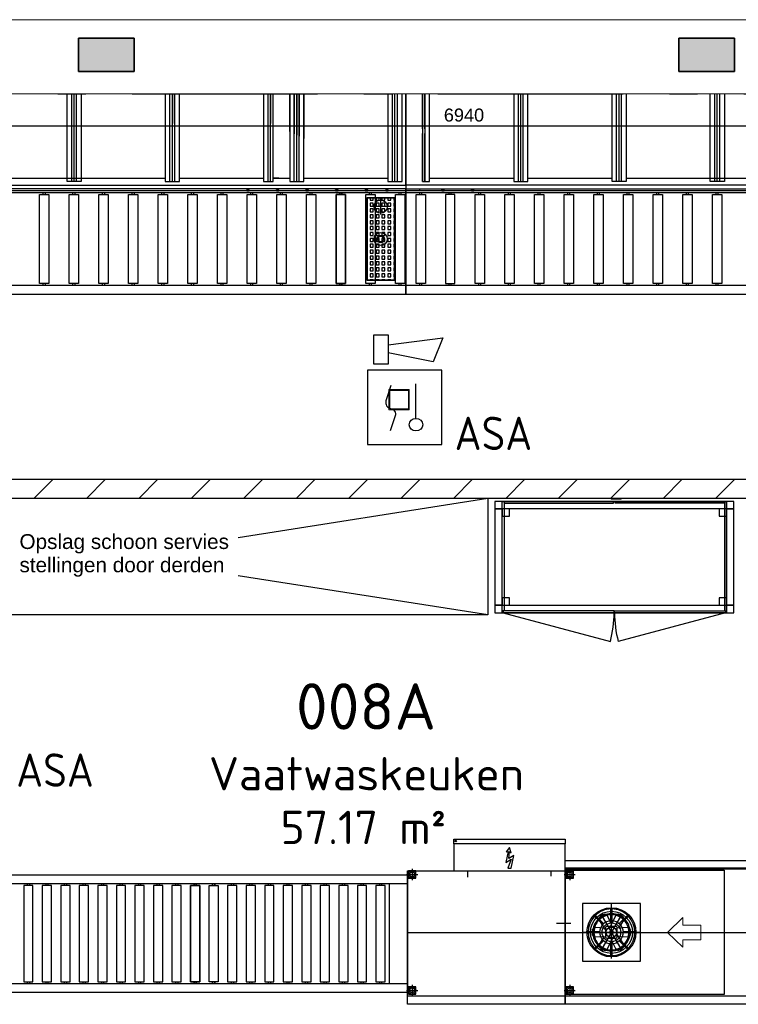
# Model space of a CAD drawing. Header units: millimetres. Extents: x -285236 to 84130, y -470 to 79511.
# Tile 101 of 192: x 23111 to 26988, y 17493 to 22803. Entities that reach past the tile are written whole.
import ezdxf
from ezdxf.enums import TextEntityAlignment as Align

# ---------------------------------------------------------------- set-up
doc = ezdxf.new("R2010")
doc.units = ezdxf.units.MM
doc.linetypes.add('NLRS_stramien', pattern=[1650, 1000, -250, 150, -250])
doc.layers.add('2D APPARATUUR', color=250, linetype='Continuous', lineweight=9)
doc.layers.add('EL6511--', color=3, linetype='Continuous')
doc.layers.add('XREF', color=254, linetype='Continuous')
doc.styles.add('Arial_2', font='arial.ttf', dxfattribs={"height": 80})
doc.styles.add('Arial_3', font='arial.ttf', dxfattribs={"height": 70})
doc.styles.add('ISOCPEUR_1', font='isocpeur.ttf', dxfattribs={"height": 250})
doc.styles.add('ISOCPEUR_3', font='isocpeur.ttf', dxfattribs={"height": 180})
doc.styles.add('STABICAD-018', font='ISOCP.SHX', dxfattribs={"height": 180})

# ---------------------------------------------------------------- blocks, each defined once
blk = doc.blocks.new('16_10_25_dwg_ZXFR_LR-1948098-Begane grond - BRANDVEILIGHEID - Bereik brandslanghaspels')
at = {"layer": '2D APPARATUUR', "flags": 128}
blk.add_lwpolyline([(-180, 39.7), (-180, -38.1), (-81.6, -38.1), (-81.6, -79.7), (0, 0), (-81.6, 79.7), (-81.6, 39.7)], close=True, dxfattribs=at)
blk = doc.blocks.new('VB655IS2')
at = {"color": 0, "linetype": 'Continuous'}
blk.add_lwpolyline([(-1.667, 2.333), (-1.667, 3.909), (-0.89, 3.909), (-0.89, 2.333)], close=True, dxfattribs=at)
blk.add_lwpolyline([(-0.89, 3.371), (2.061, 3.756), (1.543, 2.449), (-0.89, 2.948)], dxfattribs=at)
blk = doc.blocks.new('*U140')
at = {"color": 0, "linetype": 'Continuous'}
for p, q in [((-2, 2), (-2, -2)), ((2, 2), (-2, 2)), ((2, -2), (2, 2)), ((0.605, -0.604), (0.605, 1.267)), ((-2, -2), (2, -2))]:
    blk.add_line(p, q, dxfattribs=at)
blk.add_lwpolyline([(-0.748, 1.188), (-1.011, 0.35, 0.457698), (-0.759, -0.056, -0.462378), (-0.514, -0.46), (-0.78, -1.266)], format="xyb", dxfattribs=at)
blk.add_ellipse((0.605, -0.933), major_axis=(0.367, 0), ratio=0.909091, dxfattribs=at)
at = {"color": 0, "linetype": 'Continuous', "lineweight": 100}
blk.add_blockref('VB655IS2', (0, 0), dxfattribs=at)
at = {"color": 0, "linetype": 'Continuous', "style": 'STABICAD-018'}
for tag, p in [('CODING1', (0.435, 11.731)), ('CODING2', (0.709, 9.271)), ('ARTICLECODE', (2.213, 7.029)), ('FIREPROTECTION_PANEL', (2.213, 4.719)), ('FIREPROTECTION_ZONE', (1.704, 2.423)), ('FIREPROTECTION_HARDWARENUMBER', (13.458, 0.267))]:
    blk.add_attdef(tag, text='', height=1.8, dxfattribs=at).set_placement(p, align=Align.MIDDLE)
blk.add_attdef('TEXT1', (3.529, -3.381), '', height=1.8, dxfattribs=at)

msp = doc.modelspace()

# ---------------------------------------------------------------- hatches: boundary and pattern name
at = {"layer": 'XREF'}
for points in [[(23428.302, 22522.6047), (23728.302, 22522.6047), (23728.302, 22702.6047), (23428.302, 22702.6047), (23428.302, 22595.9075)], [(26667.8919, 22522.6047), (26967.8919, 22522.6047), (26967.8919, 22702.6047), (26667.8919, 22702.6047), (26667.8919, 22595.9075)], [(24336.0889, 21880.4178), (24336.0889, 21886.0337), (24349.857, 21886.0337)], [(24496.0889, 21880.4178), (24496.0889, 21886.0337), (24509.857, 21886.0337)], [(24656.0889, 21880.4178), (24656.0889, 21886.0337), (24669.857, 21886.0337)], [(24816.0889, 21880.4178), (24816.0889, 21886.0337), (24829.857, 21886.0337)], [(24976.0889, 21880.4178), (24976.0889, 21886.0337), (24989.857, 21886.0337)], [(25086.0889, 21880.4178), (25086.0889, 21886.0337), (25099.857, 21886.0337)], [(25388.437, 21880.4178), (25388.437, 21886.0337), (25402.2052, 21886.0337)], [(25548.437, 21880.4178), (25548.437, 21886.0337), (25562.2052, 21886.0337)]]:
    msp.add_hatch(color=256, dxfattribs=at).paths.add_polyline_path(points)
at = {"layer": 'XREF', "lineweight": 9}
h = msp.add_hatch(dxfattribs=at)
h.set_pattern_fill('FP_43', color=256, style=0, pattern_type=2)
h.set_pattern_definition([(45, (-29773.96, 17038.63), (-141.42136, 141.42136), [])])
h.paths.add_polyline_path([(28764.0954, 20222.3973), (28764.0954, 20297.3973), (28264.0954, 20297.3973), (28264.0954, 20322.3973), (21724.0958, 20322.3973), (21724.0958, 20222.3973), (28267.2096, 20222.3973)])

# ---------------------------------------------------------------- linework, layer by layer
at = {"layer": 'XREF', "lineweight": 13}
for p, q in [((22150.162, 22802.6047), (28150.162, 22802.6047)), ((28150.162, 22402.6047), (22150.162, 22402.6047))]:
    msp.add_line(p, q, dxfattribs=at)
at = {"layer": 'XREF', "lineweight": 35}
for p, q in [((23728.302, 22702.6047), (23428.302, 22702.6047)), ((23428.302, 22702.6047), (23428.302, 22522.6047)), ((23728.302, 22522.6047), (23728.302, 22702.6047)), ((26967.8919, 22702.6047), (26667.8919, 22702.6047)), ((26667.8919, 22702.6047), (26667.8919, 22522.6047)), ((26967.8919, 22522.6047), (26967.8919, 22702.6047)), ((23428.302, 22522.6047), (23728.302, 22522.6047)), ((26667.8919, 22522.6047), (26967.8919, 22522.6047))]:
    msp.add_line(p, q, dxfattribs=at)
at = {"layer": 'XREF', "linetype": 'NLRS_stramien'}
msp.add_line((-47232.6128, 22402.6047), (64223.889, 22402.6047), dxfattribs=at)
at = {"layer": 'XREF'}
for p, q in [((23392.0954, 21929.666), (23392.0954, 22402.6047)), ((23405.0954, 21929.666), (23405.0954, 22402.6047)), ((23418.0954, 21929.666), (23418.0954, 22402.6047)), ((23922.0954, 21929.666), (23922.0954, 22402.6047)), ((23935.0954, 22402.6047), (23935.0954, 22243.6455)), ((23935.0954, 21929.666), (23935.0954, 22402.6047)), ((23948.0954, 21929.666), (23948.0954, 22402.6047)), ((24452.0954, 21929.666), (24452.0954, 22402.6047)), ((24465.0954, 22402.6047), (24465.0954, 22243.6455)), ((24465.0954, 21929.666), (24465.0954, 22402.6047)), ((24568.0954, 22199.8648), (24568.0954, 22402.6047)), ((24593.0954, 21929.666), (24593.0954, 22402.6047)), ((24593.0954, 22402.6047), (24593.0954, 22187.1267)), ((24606.0954, 21929.666), (24606.0954, 22402.6047)), ((24606.0954, 22402.6047), (24606.0954, 22180.5028)), ((24619.0954, 21929.666), (24619.0954, 22402.6047)), ((24619.0954, 22402.6047), (24619.0954, 22173.879)), ((24644.0954, 22402.6047), (24644.0954, 22161.1408)), ((25123.0954, 21929.666), (25123.0954, 22402.6047)), ((25136.0954, 21929.666), (25136.0954, 22402.6047)), ((25149.0954, 21929.666), (25149.0954, 22402.6047)), ((25285.0954, 22214.8931), (25285.0954, 22402.6047)), ((25298.0954, 22214.8931), (25298.0954, 22402.6047)), ((25323.0954, 22214.8931), (25323.0954, 22402.6047)), ((25323.0954, 21929.666), (25323.0954, 22402.6047)), ((25802.0954, 21929.666), (25802.0954, 22402.6047)), ((25815.0954, 21929.666), (25815.0954, 22402.6047)), ((25828.0954, 21929.666), (25828.0954, 22402.6047)), ((26332.0954, 21929.666), (26332.0954, 22402.6047)), ((26345.0954, 21929.666), (26345.0954, 22402.6047)), ((26358.0954, 21929.666), (26358.0954, 22402.6047)), ((26862.0954, 21929.666), (26862.0954, 22402.6047)), ((26875.0954, 21929.666), (26875.0954, 22402.6047)), ((26888.0954, 21929.666), (26888.0954, 22402.6047)), ((21784.0954, 22230.139), (28604.0954, 22230.139)), ((22913.0954, 21947.166), (23897.0954, 21947.166)), ((23973.0954, 21947.166), (24428.0954, 21947.166)), ((24644.0954, 21947.166), (25098.0954, 21947.166)), ((25323.0954, 21947.166), (25777.0954, 21947.166)), ((25853.0954, 21947.166), (26307.0954, 21947.166)), ((26383.0954, 21947.166), (27367.0954, 21947.166)), ((24336.0889, 21880.4178), (24336.0889, 21886.0337)), ((24336.0889, 21886.0337), (24349.857, 21886.0337)), ((24349.857, 21886.0337), (24336.0889, 21880.4178)), ((24496.0889, 21880.4178), (24496.0889, 21886.0337)), ((24496.0889, 21886.0337), (24509.857, 21886.0337)), ((24509.857, 21886.0337), (24496.0889, 21880.4178)), ((24656.0889, 21880.4178), (24656.0889, 21886.0337)), ((24656.0889, 21886.0337), (24669.857, 21886.0337)), ((24669.857, 21886.0337), (24656.0889, 21880.4178)), ((24816.0889, 21880.4178), (24816.0889, 21886.0337)), ((24816.0889, 21886.0337), (24829.857, 21886.0337)), ((24829.857, 21886.0337), (24816.0889, 21880.4178)), ((24976.0889, 21880.4178), (24976.0889, 21886.0337)), ((24976.0889, 21886.0337), (24989.857, 21886.0337)), ((24989.857, 21886.0337), (24976.0889, 21880.4178)), ((25086.0889, 21880.4178), (25086.0889, 21886.0337)), ((25086.0889, 21886.0337), (25099.857, 21886.0337)), ((25099.857, 21886.0337), (25086.0889, 21880.4178)), ((25269.9436, 21879.666), (25269.9436, 21889.666)), ((25388.437, 21880.4178), (25388.437, 21886.0337)), ((25388.437, 21886.0337), (25402.2052, 21886.0337)), ((25402.2052, 21886.0337), (25388.437, 21880.4178)), ((25548.437, 21880.4178), (25548.437, 21886.0337)), ((25548.437, 21886.0337), (25562.2052, 21886.0337)), ((25562.2052, 21886.0337), (25548.437, 21880.4178)), ((23238.0954, 21859.666), (23238.0954, 21869.666)), ((23250.0954, 21859.666), (23250.0954, 21869.666)), ((23398.0954, 21859.666), (23398.0954, 21869.666)), ((23410.0954, 21859.666), (23410.0954, 21869.666)), ((23558.0954, 21859.666), (23558.0954, 21869.666)), ((23570.0954, 21859.666), (23570.0954, 21869.666)), ((23718.0954, 21859.666), (23718.0954, 21869.666)), ((23730.0954, 21859.666), (23730.0954, 21869.666)), ((23878.0954, 21859.666), (23878.0954, 21869.666)), ((23890.0954, 21859.666), (23890.0954, 21869.666)), ((24038.0954, 21859.666), (24038.0954, 21869.666)), ((24050.0954, 21859.666), (24050.0954, 21869.666)), ((24198.0954, 21859.666), (24198.0954, 21869.666)), ((24210.0954, 21859.666), (24210.0954, 21869.666)), ((24358.0954, 21859.666), (24358.0954, 21869.666)), ((24370.0954, 21859.666), (24370.0954, 21869.666)), ((24518.0954, 21859.666), (24518.0954, 21869.666)), ((24530.0954, 21859.666), (24530.0954, 21869.666)), ((24678.0954, 21859.666), (24678.0954, 21869.666)), ((24690.0954, 21859.666), (24690.0954, 21869.666)), ((24998.0954, 21859.666), (24998.0954, 21869.666)), ((25010.0954, 21859.666), (25010.0954, 21869.666)), ((25058.8835, 21837.7485), (25058.8835, 21751.5845)), ((25158.0954, 21859.666), (25158.0954, 21869.666)), ((25170.0954, 21859.666), (25170.0954, 21869.666)), ((25269.5954, 21859.666), (25269.5954, 21869.666)), ((25281.5954, 21859.666), (25281.5954, 21869.666)), ((25428.0954, 21859.666), (25428.0954, 21869.666)), ((25440.0954, 21859.666), (25440.0954, 21869.666)), ((25588.0954, 21859.666), (25588.0954, 21869.666)), ((25600.0954, 21859.666), (25600.0954, 21869.666)), ((25748.0954, 21859.666), (25748.0954, 21869.666)), ((25760.0954, 21859.666), (25760.0954, 21869.666)), ((25908.0954, 21859.666), (25908.0954, 21869.666)), ((25920.0954, 21859.666), (25920.0954, 21869.666)), ((26068.0954, 21859.666), (26068.0954, 21869.666)), ((26080.0954, 21859.666), (26080.0954, 21869.666)), ((26228.0954, 21859.666), (26228.0954, 21869.666)), ((26240.0954, 21859.666), (26240.0954, 21869.666)), ((26388.0954, 21859.666), (26388.0954, 21869.666)), ((26400.0954, 21859.666), (26400.0954, 21869.666)), ((26548.0954, 21859.666), (26548.0954, 21869.666)), ((26560.0954, 21859.666), (26560.0954, 21869.666)), ((26708.0954, 21859.666), (26708.0954, 21869.666)), ((26720.0954, 21859.666), (26720.0954, 21869.666)), ((26868.0954, 21859.666), (26868.0954, 21869.666)), ((26880.0954, 21859.666), (26880.0954, 21869.666)), ((25101.9655, 21794.6665), (25015.8015, 21794.6665)), ((23238.0954, 21369.666), (23238.0954, 21379.666)), ((23250.0954, 21369.666), (23250.0954, 21379.666)), ((23398.0954, 21369.666), (23398.0954, 21379.666)), ((23410.0954, 21369.666), (23410.0954, 21379.666)), ((23558.0954, 21369.666), (23558.0954, 21379.666)), ((23570.0954, 21369.666), (23570.0954, 21379.666)), ((23718.0954, 21369.666), (23718.0954, 21379.666)), ((23730.0954, 21369.666), (23730.0954, 21379.666)), ((23878.0954, 21369.666), (23878.0954, 21379.666)), ((23890.0954, 21369.666), (23890.0954, 21379.666)), ((24038.0954, 21369.666), (24038.0954, 21379.666)), ((24050.0954, 21369.666), (24050.0954, 21379.666)), ((24198.0954, 21369.666), (24198.0954, 21379.666)), ((24210.0954, 21369.666), (24210.0954, 21379.666)), ((24358.0954, 21369.666), (24358.0954, 21379.666)), ((24370.0954, 21369.666), (24370.0954, 21379.666)), ((24518.0954, 21369.666), (24518.0954, 21379.666)), ((24530.0954, 21369.666), (24530.0954, 21379.666)), ((24678.0954, 21369.666), (24678.0954, 21379.666)), ((24690.0954, 21369.666), (24690.0954, 21379.666)), ((24998.0954, 21369.666), (24998.0954, 21379.666)), ((25010.0954, 21369.666), (25010.0954, 21379.666)), ((25158.0954, 21369.666), (25158.0954, 21379.666)), ((25170.0954, 21369.666), (25170.0954, 21379.666)), ((28664.0954, 21369.666), (25196.5954, 21369.666)), ((25269.5954, 21369.666), (25269.5954, 21379.666)), ((25281.5954, 21369.666), (25281.5954, 21379.666)), ((25428.0954, 21369.666), (25428.0954, 21379.666)), ((25440.0954, 21369.666), (25440.0954, 21379.666)), ((25588.0954, 21369.666), (25588.0954, 21379.666)), ((25600.0954, 21369.666), (25600.0954, 21379.666)), ((25748.0954, 21369.666), (25748.0954, 21379.666)), ((25760.0954, 21369.666), (25760.0954, 21379.666)), ((25908.0954, 21369.666), (25908.0954, 21379.666)), ((25920.0954, 21369.666), (25920.0954, 21379.666)), ((26068.0954, 21369.666), (26068.0954, 21379.666)), ((26080.0954, 21369.666), (26080.0954, 21379.666)), ((26228.0954, 21369.666), (26228.0954, 21379.666)), ((26240.0954, 21369.666), (26240.0954, 21379.666)), ((26388.0954, 21369.666), (26388.0954, 21379.666)), ((26400.0954, 21369.666), (26400.0954, 21379.666)), ((26548.0954, 21369.666), (26548.0954, 21379.666)), ((26560.0954, 21369.666), (26560.0954, 21379.666)), ((26708.0954, 21369.666), (26708.0954, 21379.666)), ((26720.0954, 21369.666), (26720.0954, 21379.666)), ((26868.0954, 21369.666), (26868.0954, 21379.666)), ((26880.0954, 21369.666), (26880.0954, 21379.666)), ((28264.0954, 20322.3973), (21724.0958, 20322.3973)), ((21624.0958, 20222.3973), (28764.0954, 20222.3973)), ((24289.5328, 20011.0844), (25636.9907, 20222.3973)), ((25636.9907, 19593.0813), (24289.5328, 19804.3943)), ((25229.0964, 18223.2596), (25229.0964, 18163.2596)), ((25529.0964, 18179.7413), (25529.0964, 18212.2596)), ((25979.0964, 18184.7118), (25979.0964, 18212.2596)), ((26079.0963, 18223.2596), (26079.0963, 18163.2596)), ((25199.0964, 18193.2596), (25259.0964, 18193.2596)), ((26049.0963, 18193.2596), (26109.0963, 18193.2596)), ((23152.0964, 18144.2596), (23152.0964, 18134.2596)), ((23164.0964, 18144.2596), (23164.0964, 18134.2596)), ((23252.0964, 18144.2596), (23252.0964, 18134.2596)), ((23264.0964, 18144.2596), (23264.0964, 18134.2596)), ((23352.0964, 18144.2596), (23352.0964, 18134.2596)), ((23364.0964, 18144.2596), (23364.0964, 18134.2596)), ((23452.0964, 18144.2596), (23452.0964, 18134.2596)), ((23464.0964, 18144.2596), (23464.0964, 18134.2596)), ((23552.0964, 18144.2596), (23552.0964, 18134.2596)), ((23564.0964, 18144.2596), (23564.0964, 18134.2596)), ((23652.0964, 18144.2596), (23652.0964, 18134.2596)), ((23664.0964, 18144.2596), (23664.0964, 18134.2596)), ((23752.0964, 18144.2596), (23752.0964, 18134.2596)), ((23764.0964, 18144.2596), (23764.0964, 18134.2596)), ((23852.0964, 18144.2596), (23852.0964, 18134.2596)), ((23864.0964, 18144.2596), (23864.0964, 18134.2596)), ((23952.0964, 18144.2596), (23952.0964, 18134.2596)), ((23964.0964, 18144.2596), (23964.0964, 18134.2596)), ((24252.0964, 18144.2596), (24252.0964, 18134.2596)), ((24264.0964, 18144.2596), (24264.0964, 18134.2596)), ((24352.0964, 18144.2596), (24352.0964, 18134.2596)), ((24364.0964, 18144.2596), (24364.0964, 18134.2596)), ((24452.0964, 18144.2596), (24452.0964, 18134.2596)), ((24464.0964, 18144.2596), (24464.0964, 18134.2596)), ((24552.0964, 18144.2596), (24552.0964, 18134.2596)), ((24564.0964, 18144.2596), (24564.0964, 18134.2596)), ((24652.0964, 18144.2596), (24652.0964, 18134.2596)), ((24664.0964, 18144.2596), (24664.0964, 18134.2596)), ((24752.0964, 18144.2596), (24752.0964, 18134.2596)), ((24764.0964, 18144.2596), (24764.0964, 18134.2596)), ((24852.0964, 18144.2596), (24852.0964, 18134.2596)), ((24864.0964, 18144.2596), (24864.0964, 18134.2596)), ((24952.0964, 18144.2596), (24952.0964, 18134.2596)), ((24964.0964, 18144.2596), (24964.0964, 18134.2596)), ((25052.0964, 18144.2596), (25052.0964, 18134.2596)), ((25064.0964, 18144.2596), (25064.0964, 18134.2596)), ((25104.0964, 18144.2596), (25104.0964, 17604.2596)), ((26300.9464, 17944.4308), (26300.9464, 18013.8096)), ((26304.0964, 17739.7596), (26304.0964, 18032.7096)), ((26304.0964, 17739.9248), (26304.0964, 18028.3213)), ((26307.2464, 17944.4308), (26307.2464, 18013.8096)), ((26257.377, 17923.7743), (26208.3188, 17972.8325)), ((26261.8318, 17928.229), (26212.7736, 17977.2873)), ((26257.1199, 17975.4754), (26246.208, 17969.1754)), ((26360.7964, 17979.7169), (26247.3964, 17783.3024)), ((26247.3964, 17979.7169), (26360.7964, 17783.3024)), ((26304.0964, 17926.4063), (26282.9378, 17968.5575)), ((26325.2551, 17968.5575), (26297.3717, 17913.0096)), ((26346.361, 17928.229), (26395.4192, 17977.2873)), ((26350.8158, 17923.7743), (26399.874, 17972.8325)), ((26361.9849, 17969.1754), (26351.0729, 17975.4754)), ((26084.2471, 17929.2596), (26007.0612, 17929.2596)), ((26265.2147, 17903.958), (26218.1314, 17906.7096)), ((26239.2901, 17943.3575), (26272.5964, 17892.7395)), ((26272.5964, 17906.7096), (26272.5964, 17856.3096)), ((26329.2964, 17913.0096), (26278.8964, 17913.0096)), ((26335.5964, 17856.3096), (26335.5964, 17906.7096)), ((26390.0614, 17906.7096), (26336.1621, 17903.5596)), ((26342.9781, 17903.958), (26368.9027, 17943.3575)), ((26146.5964, 17881.5096), (26461.5964, 17881.5096)), ((26241.1752, 17884.6596), (26171.7964, 17884.6596)), ((26241.1752, 17878.3596), (26171.7964, 17878.3596)), ((26199.2314, 17887.8096), (26199.2314, 17875.2096)), ((26218.1314, 17856.3096), (26272.0307, 17859.4596)), ((26265.2147, 17859.0613), (26239.2901, 17819.6618)), ((26278.8964, 17850.0096), (26329.2964, 17850.0096)), ((26282.9378, 17794.4618), (26310.8211, 17850.0096)), ((26368.9027, 17819.6618), (26335.5964, 17870.2797)), ((26342.9781, 17859.0613), (26390.0614, 17856.3096)), ((26436.3964, 17884.6596), (26367.0176, 17884.6596)), ((26436.3964, 17878.3596), (26367.0176, 17878.3596)), ((26408.9614, 17875.2096), (26408.9614, 17887.8096)), ((26208.3188, 17790.1868), (26257.377, 17839.245)), ((26212.7736, 17785.732), (26261.8318, 17834.7902)), ((26246.208, 17793.8439), (26257.1199, 17787.5439)), ((26300.9464, 17749.2096), (26300.9464, 17818.5884)), ((26304.0964, 17836.613), (26325.2551, 17794.4618)), ((26307.2464, 17749.2471), (26307.2464, 17818.5884)), ((26395.4192, 17785.732), (26346.361, 17834.7902)), ((26399.874, 17790.1868), (26350.8158, 17839.245)), ((26351.0729, 17787.5439), (26361.9849, 17793.8439)), ((23152.0964, 17614.2596), (23152.0964, 17604.2596)), ((23164.0964, 17614.2596), (23164.0964, 17604.2596)), ((23252.0964, 17614.2596), (23252.0964, 17604.2596)), ((23264.0964, 17614.2596), (23264.0964, 17604.2596)), ((23352.0964, 17614.2596), (23352.0964, 17604.2596)), ((23364.0964, 17614.2596), (23364.0964, 17604.2596)), ((23452.0964, 17614.2596), (23452.0964, 17604.2596)), ((23464.0964, 17614.2596), (23464.0964, 17604.2596)), ((23552.0964, 17614.2596), (23552.0964, 17604.2596)), ((23564.0964, 17614.2596), (23564.0964, 17604.2596)), ((23652.0964, 17614.2596), (23652.0964, 17604.2596)), ((23664.0964, 17614.2596), (23664.0964, 17604.2596)), ((23752.0964, 17614.2596), (23752.0964, 17604.2596)), ((23764.0964, 17614.2596), (23764.0964, 17604.2596)), ((23852.0964, 17614.2596), (23852.0964, 17604.2596)), ((23864.0964, 17614.2596), (23864.0964, 17604.2596)), ((23952.0964, 17614.2596), (23952.0964, 17604.2596)), ((23964.0964, 17614.2596), (23964.0964, 17604.2596)), ((24252.0964, 17614.2596), (24252.0964, 17604.2596)), ((24264.0964, 17614.2596), (24264.0964, 17604.2596)), ((24352.0964, 17614.2596), (24352.0964, 17604.2596)), ((24364.0964, 17614.2596), (24364.0964, 17604.2596)), ((24452.0964, 17614.2596), (24452.0964, 17604.2596)), ((24464.0964, 17614.2596), (24464.0964, 17604.2596)), ((24552.0964, 17614.2596), (24552.0964, 17604.2596)), ((24564.0964, 17614.2596), (24564.0964, 17604.2596)), ((24652.0964, 17614.2596), (24652.0964, 17604.2596)), ((24664.0964, 17614.2596), (24664.0964, 17604.2596)), ((24752.0964, 17614.2596), (24752.0964, 17604.2596)), ((24764.0964, 17614.2596), (24764.0964, 17604.2596)), ((24852.0964, 17614.2596), (24852.0964, 17604.2596)), ((24864.0964, 17614.2596), (24864.0964, 17604.2596)), ((24952.0964, 17614.2596), (24952.0964, 17604.2596)), ((24964.0964, 17614.2596), (24964.0964, 17604.2596)), ((25052.0964, 17614.2596), (25052.0964, 17604.2596)), ((25064.0964, 17614.2596), (25064.0964, 17604.2596)), ((25229.0964, 17598.2596), (25229.0964, 17538.2596)), ((26079.0963, 17598.2596), (26079.0963, 17538.2596)), ((25199.0964, 17568.2596), (25259.0964, 17568.2596)), ((26049.0963, 17568.2596), (26109.0963, 17568.2596))]:
    msp.add_line(p, q, dxfattribs=at)
at = {"layer": 'XREF', "lineweight": 18}
for p, q in [((25213.2893, 20808.9668), (25103.2893, 20808.9668)), ((25103.2893, 20808.9668), (25103.2893, 20698.9668)), ((25208.2893, 20803.9668), (25108.2893, 20803.9668)), ((25108.2893, 20803.9668), (25108.2893, 20703.9668)), ((25208.2893, 20703.9668), (25208.2893, 20803.9668)), ((25213.2893, 20698.9668), (25213.2893, 20808.9668)), ((25103.2893, 20698.9668), (25213.2893, 20698.9668)), ((25108.2893, 20703.9668), (25208.2893, 20703.9668)), ((26301.9803, 20222.3973), (26301.9803, 20217.3973)), ((26356.9803, 20217.3973), (26301.9803, 20217.3973)), ((26356.9803, 20222.3973), (26356.9803, 20217.3973))]:
    msp.add_line(p, q, dxfattribs=at)
at = {"layer": 'XREF', "flags": 128}
for points in [[(21724.0958, 21909.666), (25194.0954, 21909.666), (25194.0954, 22402.6047)], [(23443.0954, 22402.6047), (23443.0954, 21929.666), (23367.0954, 21929.666), (23367.0954, 22402.6047)], [(23897.0954, 22402.6047), (23897.0954, 21929.666), (23973.0954, 21929.666), (23973.0954, 22402.6047)], [(24427.0954, 22402.6047), (24427.0954, 21929.666), (24478.0954, 21929.666), (24478.0954, 22402.6047)], [(24568.0954, 22402.6047), (24568.0954, 21929.666), (24644.0954, 21929.666), (24644.0954, 22402.6047)], [(25098.0954, 22402.6047), (25098.0954, 21929.666), (25174.0954, 21929.666), (25174.0954, 22402.6047)], [(25194.0954, 22402.6047), (25194.0954, 21909.666), (25194.0954, 21322.166), (28664.0954, 21322.166)], [(25285.0954, 22402.6047), (25285.0954, 21929.666), (25285.0954, 22188.8931)], [(25298.0954, 22402.6047), (25298.0954, 21929.666), (25298.0954, 22188.8931)], [(25777.0954, 22402.6047), (25777.0954, 21929.666), (25853.0954, 21929.666), (25853.0954, 22402.6047)], [(26383.0954, 22402.6047), (26383.0954, 21929.666), (26307.0954, 21929.666), (26307.0954, 22402.6047)], [(26913.0954, 22402.6047), (26913.0954, 21929.666), (26837.0954, 21929.666), (26837.0954, 22402.6047)], [(25285.0954, 21929.666), (25323.0954, 21929.666), (25323.0954, 22188.8931)], [(24509.0954, 21947.166), (24479.0954, 21947.166), (24504.0954, 21947.166), (24568.0954, 21947.166)], [(25194.0954, 21369.666), (25194.0954, 21889.666), (21724.0958, 21889.666)], [(28664.0954, 21879.666), (25194.0954, 21879.666), (21724.0958, 21879.666)], [(28664.0954, 21909.666), (25194.0954, 21909.666), (25194.0954, 21889.666), (28664.0954, 21889.666)], [(28664.0954, 21869.666), (25194.0954, 21869.666), (21724.0958, 21869.666)], [(24983.8835, 21401.041), (24986.5085, 21401.041), (24986.5085, 21397.166), (25136.5085, 21397.166), (25136.5085, 21842.166), (24986.5085, 21842.166), (24986.5085, 21397.166)], [(25002.3835, 21842.166), (25002.3835, 21829.666), (25018.2585, 21829.666), (25018.2585, 21842.166)], [(25034.1335, 21842.166), (25034.1335, 21829.666), (25050.0085, 21829.666), (25050.0085, 21842.166)], [(25065.8835, 21842.166), (25065.8835, 21829.666), (25081.7585, 21829.666), (25081.7585, 21842.166)], [(25097.6335, 21842.166), (25097.6335, 21829.666), (25113.5085, 21829.666), (25113.5085, 21842.166)], [(25129.3835, 21842.166), (25129.3835, 21829.666), (25133.8835, 21829.666)], [(25133.8835, 21813.791), (25129.3835, 21813.791), (25129.3835, 21797.916), (25133.8835, 21797.916)], [(25133.8835, 21782.041), (25129.3835, 21782.041), (25129.3835, 21766.166), (25133.8835, 21766.166)], [(25133.8835, 21750.291), (25129.3835, 21750.291), (25129.3835, 21734.416), (25133.8835, 21734.416)], [(25133.8835, 21718.541), (25129.3835, 21718.541), (25129.3835, 21702.666), (25133.8835, 21702.666)], [(25133.8835, 21686.791), (25129.3835, 21686.791), (25129.3835, 21670.916), (25133.8835, 21670.916)], [(24983.8835, 21639.166), (24986.5085, 21639.166), (24986.5085, 21655.041)], [(24983.8835, 21607.416), (24986.5085, 21607.416), (24986.5085, 21623.291), (24983.8835, 21623.291)], [(25133.8835, 21655.041), (25129.3835, 21655.041), (25129.3835, 21639.166), (25133.8835, 21639.166)], [(25133.8835, 21623.291), (25129.3835, 21623.291), (25129.3835, 21607.416), (25133.8835, 21607.416)], [(24983.8835, 21575.666), (24986.5085, 21575.666), (24986.5085, 21591.541), (24983.8835, 21591.541)], [(24983.8835, 21543.916), (24986.5085, 21543.916), (24986.5085, 21559.791), (24983.8835, 21559.791)], [(25133.8835, 21591.541), (25129.3835, 21591.541), (25129.3835, 21575.666), (25133.8835, 21575.666)], [(25133.8835, 21559.791), (25129.3835, 21559.791), (25129.3835, 21543.916), (25133.8835, 21543.916)], [(24983.8835, 21512.166), (24986.5085, 21512.166), (24986.5085, 21528.041), (24983.8835, 21528.041)], [(25133.8835, 21528.041), (25129.3835, 21528.041), (25129.3835, 21512.166), (25133.8835, 21512.166)], [(24983.8835, 21480.416), (24986.5085, 21480.416), (24986.5085, 21496.291), (24983.8835, 21496.291)], [(24983.8835, 21448.666), (24986.5085, 21448.666), (24986.5085, 21464.541), (24983.8835, 21464.541)], [(25133.8835, 21496.291), (25129.3835, 21496.291), (25129.3835, 21480.416), (25133.8835, 21480.416)], [(25133.8835, 21464.541), (25129.3835, 21464.541), (25129.3835, 21448.666), (25133.8835, 21448.666)], [(24983.8835, 21416.916), (24986.5085, 21416.916), (24986.5085, 21432.791), (24983.8835, 21432.791)], [(25002.3835, 21397.166), (25002.3835, 21401.041), (25018.2585, 21401.041), (25018.2585, 21397.166)], [(25034.1335, 21397.166), (25034.1335, 21401.041), (25050.0085, 21401.041), (25050.0085, 21397.166)], [(25065.8835, 21397.166), (25065.8835, 21401.041), (25081.7585, 21401.041), (25081.7585, 21397.166)], [(25097.6335, 21397.166), (25097.6335, 21401.041), (25113.5085, 21401.041), (25113.5085, 21397.166)], [(25133.8835, 21432.791), (25129.3835, 21432.791), (25129.3835, 21416.916), (25133.8835, 21416.916)], [(25129.3835, 21397.166), (25129.3835, 21401.041), (25133.8835, 21401.041)], [(21724.0958, 21322.166), (25194.0954, 21322.166), (25194.0954, 21369.666), (21726.5954, 21369.666)], [(25636.9907, 20222.3973), (25636.9907, 19593.0813), (21624.0954, 19593.0813), (21624.0954, 20222.3973)], [(25459.5502, 18373.2596), (25464.0964, 18373.2596), (25464.0964, 18368.7134)], [(25467.311, 18376.4743), (25464.0964, 18373.2596), (25460.8818, 18376.4743)], [(25460.8818, 18370.045), (25464.0964, 18373.2596), (25467.311, 18370.045)], [(25468.6426, 18373.2596), (25464.0964, 18373.2596), (25464.0964, 18377.8058)], [(25204.0964, 17604.2596), (22205.5964, 17604.2596), (22205.5964, 18144.2596), (25204.0964, 18144.2596)], [(25204.0964, 17880.7596), (26054.0964, 17880.7596), (27404.0963, 17880.7596), (28304.0962, 17880.7596), (29204.0962, 17880.7596), (29704.0962, 17880.7596)], [(25204.0964, 17538.2596), (26054.0964, 17538.2596), (27404.0963, 17538.2596), (27404.0963, 17493.2596), (26054.0963, 17493.2596), (26054.0963, 17538.2596)]]:
    msp.add_lwpolyline(points, dxfattribs=at)
for points in [[(24349.857, 21880.4178), (24349.857, 21886.0337), (24336.0889, 21886.0337), (24336.0889, 21880.4178)], [(24496.0889, 21880.4178), (24509.857, 21880.4178), (24509.857, 21886.0337), (24496.0889, 21886.0337)], [(24669.857, 21880.4178), (24669.857, 21886.0337), (24656.0889, 21886.0337), (24656.0889, 21880.4178)], [(24829.857, 21880.4178), (24829.857, 21886.0337), (24816.0889, 21886.0337), (24816.0889, 21880.4178)], [(24989.857, 21880.4178), (24989.857, 21886.0337), (24976.0889, 21886.0337), (24976.0889, 21880.4178)], [(25099.857, 21880.4178), (25099.857, 21886.0337), (25086.0889, 21886.0337), (25086.0889, 21880.4178)], [(25402.2052, 21880.4178), (25402.2052, 21886.0337), (25388.437, 21886.0337), (25388.437, 21880.4178)], [(25562.2052, 21880.4178), (25562.2052, 21886.0337), (25548.437, 21886.0337), (25548.437, 21880.4178)], [(23219.0954, 21859.666), (23269.0954, 21859.666), (23269.0954, 21379.666), (23219.0954, 21379.666)], [(23379.0954, 21859.666), (23429.0954, 21859.666), (23429.0954, 21379.666), (23379.0954, 21379.666)], [(23539.0954, 21859.666), (23589.0954, 21859.666), (23589.0954, 21379.666), (23539.0954, 21379.666)], [(23699.0954, 21859.666), (23749.0954, 21859.666), (23749.0954, 21379.666), (23699.0954, 21379.666)], [(23859.0954, 21859.666), (23909.0954, 21859.666), (23909.0954, 21379.666), (23859.0954, 21379.666)], [(24019.0954, 21859.666), (24069.0954, 21859.666), (24069.0954, 21379.666), (24019.0954, 21379.666)], [(24179.0954, 21859.666), (24229.0954, 21859.666), (24229.0954, 21379.666), (24179.0954, 21379.666)], [(24339.0954, 21859.666), (24389.0954, 21859.666), (24389.0954, 21379.666), (24339.0954, 21379.666)], [(24499.0954, 21859.666), (24549.0954, 21859.666), (24549.0954, 21379.666), (24499.0954, 21379.666)], [(24659.0954, 21859.666), (24709.0954, 21859.666), (24709.0954, 21379.666), (24659.0954, 21379.666)], [(24819.0954, 21859.666), (24869.0954, 21859.666), (24869.0954, 21379.666), (24819.0954, 21379.666), (24819.0954, 21859.666), (24819.0954, 21379.666), (24869.0954, 21379.666), (24869.0954, 21859.666)], [(24838.0954, 21869.666), (24838.0954, 21859.666)], [(24850.0954, 21869.666), (24850.0954, 21859.666)], [(24979.0954, 21859.666), (25029.0954, 21859.666), (25029.0954, 21379.666), (24979.0954, 21379.666)], [(24983.8835, 21397.166), (25133.8835, 21397.166), (25133.8835, 21842.166), (24983.8835, 21842.166), (24983.8835, 21397.166), (24983.8835, 21842.166), (25133.8835, 21842.166), (25133.8835, 21397.166)], [(25139.0954, 21859.666), (25189.0954, 21859.666), (25189.0954, 21379.666), (25139.0954, 21379.666)], [(25250.5954, 21859.666), (25300.5954, 21859.666), (25300.5954, 21379.666), (25250.5954, 21379.666)], [(25409.0954, 21859.666), (25409.0954, 21379.666), (25459.0954, 21379.666), (25459.0954, 21859.666)], [(25569.0954, 21859.666), (25619.0954, 21859.666), (25619.0954, 21379.666), (25569.0954, 21379.666)], [(25729.0954, 21859.666), (25779.0954, 21859.666), (25779.0954, 21379.666), (25729.0954, 21379.666)], [(25889.0954, 21859.666), (25939.0954, 21859.666), (25939.0954, 21379.666), (25889.0954, 21379.666)], [(26049.0954, 21859.666), (26099.0954, 21859.666), (26099.0954, 21379.666), (26049.0954, 21379.666)], [(26209.0954, 21859.666), (26259.0954, 21859.666), (26259.0954, 21379.666), (26209.0954, 21379.666)], [(26369.0954, 21859.666), (26419.0954, 21859.666), (26419.0954, 21379.666), (26369.0954, 21379.666)], [(26529.0954, 21859.666), (26579.0954, 21859.666), (26579.0954, 21379.666), (26529.0954, 21379.666)], [(26689.0954, 21859.666), (26739.0954, 21859.666), (26739.0954, 21379.666), (26689.0954, 21379.666)], [(26849.0954, 21859.666), (26899.0954, 21859.666), (26899.0954, 21379.666), (26849.0954, 21379.666)], [(25018.2585, 21813.791), (25002.3835, 21813.791), (25002.3835, 21797.916), (25018.2585, 21797.916)], [(25018.2585, 21782.041), (25002.3835, 21782.041), (25002.3835, 21766.166), (25018.2585, 21766.166)], [(25050.0085, 21813.791), (25034.1335, 21813.791), (25034.1335, 21797.916), (25050.0085, 21797.916)], [(25050.0085, 21782.041), (25034.1335, 21782.041), (25034.1335, 21766.166), (25050.0085, 21766.166)], [(25081.7585, 21813.791), (25065.8835, 21813.791), (25065.8835, 21797.916), (25081.7585, 21797.916)], [(25081.7585, 21782.041), (25065.8835, 21782.041), (25065.8835, 21766.166), (25081.7585, 21766.166)], [(25113.5085, 21813.791), (25097.6335, 21813.791), (25097.6335, 21797.916), (25113.5085, 21797.916)], [(25113.5085, 21782.041), (25097.6335, 21782.041), (25097.6335, 21766.166), (25113.5085, 21766.166)], [(25018.2585, 21750.291), (25002.3835, 21750.291), (25002.3835, 21734.416), (25018.2585, 21734.416)], [(25018.2585, 21718.541), (25002.3835, 21718.541), (25002.3835, 21702.666), (25018.2585, 21702.666)], [(25050.0085, 21750.291), (25034.1335, 21750.291), (25034.1335, 21734.416), (25050.0085, 21734.416)], [(25050.0085, 21718.541), (25034.1335, 21718.541), (25034.1335, 21702.666), (25050.0085, 21702.666)], [(25081.7585, 21750.291), (25065.8835, 21750.291), (25065.8835, 21734.416), (25081.7585, 21734.416)], [(25081.7585, 21718.541), (25065.8835, 21718.541), (25065.8835, 21702.666), (25081.7585, 21702.666)], [(25113.5085, 21750.291), (25097.6335, 21750.291), (25097.6335, 21734.416), (25113.5085, 21734.416)], [(25113.5085, 21718.541), (25097.6335, 21718.541), (25097.6335, 21702.666), (25113.5085, 21702.666)], [(25018.2585, 21686.791), (25002.3835, 21686.791), (25002.3835, 21670.916), (25018.2585, 21670.916)], [(25050.0085, 21686.791), (25034.1335, 21686.791), (25034.1335, 21670.916), (25050.0085, 21670.916)], [(25081.7585, 21686.791), (25065.8835, 21686.791), (25065.8835, 21670.916), (25081.7585, 21670.916)], [(25113.5085, 21686.791), (25097.6335, 21686.791), (25097.6335, 21670.916), (25113.5085, 21670.916)], [(25018.2585, 21655.041), (25002.3835, 21655.041), (25002.3835, 21639.166), (25018.2585, 21639.166)], [(25018.2585, 21623.291), (25002.3835, 21623.291), (25002.3835, 21607.416), (25018.2585, 21607.416)], [(25050.0085, 21655.041), (25034.1335, 21655.041), (25034.1335, 21639.166), (25050.0085, 21639.166)], [(25050.0085, 21623.291), (25034.1335, 21623.291), (25034.1335, 21607.416), (25050.0085, 21607.416)], [(25081.7585, 21655.041), (25065.8835, 21655.041), (25065.8835, 21639.166), (25081.7585, 21639.166)], [(25081.7585, 21623.291), (25065.8835, 21623.291), (25065.8835, 21607.416), (25081.7585, 21607.416)], [(25113.5085, 21655.041), (25097.6335, 21655.041), (25097.6335, 21639.166), (25113.5085, 21639.166)], [(25113.5085, 21623.291), (25097.6335, 21623.291), (25097.6335, 21607.416), (25113.5085, 21607.416)], [(25018.2585, 21591.541), (25002.3835, 21591.541), (25002.3835, 21575.666), (25018.2585, 21575.666)], [(25018.2585, 21559.791), (25002.3835, 21559.791), (25002.3835, 21543.916), (25018.2585, 21543.916)], [(25050.0085, 21591.541), (25034.1335, 21591.541), (25034.1335, 21575.666), (25050.0085, 21575.666)], [(25050.0085, 21559.791), (25034.1335, 21559.791), (25034.1335, 21543.916), (25050.0085, 21543.916)], [(25081.7585, 21591.541), (25065.8835, 21591.541), (25065.8835, 21575.666), (25081.7585, 21575.666)], [(25081.7585, 21559.791), (25065.8835, 21559.791), (25065.8835, 21543.916), (25081.7585, 21543.916)], [(25113.5085, 21591.541), (25097.6335, 21591.541), (25097.6335, 21575.666), (25113.5085, 21575.666)], [(25113.5085, 21559.791), (25097.6335, 21559.791), (25097.6335, 21543.916), (25113.5085, 21543.916)], [(25018.2585, 21528.041), (25002.3835, 21528.041), (25002.3835, 21512.166), (25018.2585, 21512.166)], [(25050.0085, 21528.041), (25034.1335, 21528.041), (25034.1335, 21512.166), (25050.0085, 21512.166)], [(25081.7585, 21528.041), (25065.8835, 21528.041), (25065.8835, 21512.166), (25081.7585, 21512.166)], [(25113.5085, 21528.041), (25097.6335, 21528.041), (25097.6335, 21512.166), (25113.5085, 21512.166)], [(25018.2585, 21496.291), (25002.3835, 21496.291), (25002.3835, 21480.416), (25018.2585, 21480.416)], [(25018.2585, 21464.541), (25002.3835, 21464.541), (25002.3835, 21448.666), (25018.2585, 21448.666)], [(25050.0085, 21496.291), (25034.1335, 21496.291), (25034.1335, 21480.416), (25050.0085, 21480.416)], [(25050.0085, 21464.541), (25034.1335, 21464.541), (25034.1335, 21448.666), (25050.0085, 21448.666)], [(25081.7585, 21496.291), (25065.8835, 21496.291), (25065.8835, 21480.416), (25081.7585, 21480.416)], [(25081.7585, 21464.541), (25065.8835, 21464.541), (25065.8835, 21448.666), (25081.7585, 21448.666)], [(25113.5085, 21496.291), (25097.6335, 21496.291), (25097.6335, 21480.416), (25113.5085, 21480.416)], [(25113.5085, 21464.541), (25097.6335, 21464.541), (25097.6335, 21448.666), (25113.5085, 21448.666)], [(25018.2585, 21432.791), (25002.3835, 21432.791), (25002.3835, 21416.916), (25018.2585, 21416.916)], [(25050.0085, 21432.791), (25034.1335, 21432.791), (25034.1335, 21416.916), (25050.0085, 21416.916)], [(25081.7585, 21432.791), (25065.8835, 21432.791), (25065.8835, 21416.916), (25081.7585, 21416.916)], [(25113.5085, 21432.791), (25097.6335, 21432.791), (25097.6335, 21416.916), (25113.5085, 21416.916)], [(24838.0954, 21379.666), (24838.0954, 21369.666)], [(24850.0954, 21379.666), (24850.0954, 21369.666)], [(25674.3918, 19604.7816), (26964.3918, 19604.7816), (26964.3918, 20204.7816), (25674.3918, 20204.7816)], [(26054.0964, 18358.2596), (25454.0964, 18358.2596), (25454.0964, 18212.2596), (26054.0964, 18212.2596), (26054.0964, 18358.2596), (25454.0964, 18358.2596), (25454.0964, 18383.2596), (26054.0964, 18383.2596)], [(25754.0964, 18339.567), (25736.7679, 18315.021), (25746.8742, 18317.9085), (25733.8839, 18258.717), (25762.7554, 18276.0397), (25745.4304, 18226.9522), (25762.7554, 18226.9522), (25777.1929, 18296.2522), (25749.7617, 18280.371), (25754.0929, 18316.4647), (25762.7554, 18310.6897)], [(26054.0963, 18268.2596), (27404.0963, 18268.2596), (27404.0963, 17493.2596), (28304.0963, 17493.2596), (28304.0963, 18268.2596), (27404.0963, 18268.2596), (27404.0963, 18228.2596), (28304.0963, 18228.2596), (28304.0963, 18268.2596), (29204.0962, 18268.2596), (29204.0962, 18228.2596), (28304.0962, 18228.2596), (28304.0962, 18268.2596), (29204.0962, 18268.2596), (29204.0962, 17493.2596), (28304.0962, 17493.2596), (28304.0962, 18268.2596), (27404.0963, 18268.2596), (27404.0963, 18228.2596), (26054.0963, 18228.2596), (26054.0963, 18268.2596), (27404.0963, 18268.2596), (27404.0963, 17493.2596), (26054.0963, 17493.2596)], [(25204.0964, 18212.2596), (26054.0964, 18212.2596), (26054.0964, 17493.2596), (25204.0964, 17493.2596)], [(25209.0964, 18173.2596), (25249.0964, 18173.2596), (25249.0964, 18213.2596), (25209.0964, 18213.2596)], [(26054.0963, 18228.2596), (26054.0963, 18224.2596), (27404.0963, 18224.2596), (27404.0963, 18228.2596), (27404.0963, 18224.2596), (28304.0963, 18224.2596), (28304.0963, 18228.2596), (29204.0962, 18228.2596), (29204.0962, 18224.2596), (28304.0962, 18224.2596), (28304.0962, 18228.2596), (27404.0963, 18228.2596)], [(26912.581, 17546.2596), (26054.0964, 17546.2596), (26054.0964, 18216.2596), (26912.581, 18216.2596)], [(26059.0963, 18173.2596), (26099.0963, 18173.2596), (26099.0963, 18213.2596), (26059.0963, 18213.2596)], [(22154.0964, 17556.7596), (22154.0964, 18191.7596), (25204.0964, 18191.7596), (25204.0964, 17556.7596)], [(23133.0964, 17614.2596), (23183.0964, 17614.2596), (23183.0964, 18134.2596), (23133.0964, 18134.2596)], [(23233.0964, 17614.2596), (23283.0964, 17614.2596), (23283.0964, 18134.2596), (23233.0964, 18134.2596)], [(23333.0964, 17614.2596), (23383.0964, 17614.2596), (23383.0964, 18134.2596), (23333.0964, 18134.2596)], [(23433.0964, 17614.2596), (23483.0964, 17614.2596), (23483.0964, 18134.2596), (23433.0964, 18134.2596)], [(23533.0964, 17614.2596), (23583.0964, 17614.2596), (23583.0964, 18134.2596), (23533.0964, 18134.2596)], [(23633.0964, 17614.2596), (23683.0964, 17614.2596), (23683.0964, 18134.2596), (23633.0964, 18134.2596)], [(23733.0964, 17614.2596), (23783.0964, 17614.2596), (23783.0964, 18134.2596), (23733.0964, 18134.2596)], [(23833.0964, 17614.2596), (23883.0964, 17614.2596), (23883.0964, 18134.2596), (23833.0964, 18134.2596)], [(23933.0964, 17614.2596), (23983.0964, 17614.2596), (23983.0964, 18134.2596), (23933.0964, 18134.2596)], [(24033.0964, 17614.2596), (24033.0964, 18134.2596), (24033.0964, 17614.2596), (24083.0964, 17614.2596), (24083.0964, 18134.2596), (24033.0964, 18134.2596), (24083.0964, 18134.2596), (24083.0964, 17614.2596)], [(24052.0964, 18134.2596), (24052.0964, 18144.2596)], [(24064.0964, 18134.2596), (24064.0964, 18144.2596)], [(24133.0964, 17614.2596), (24133.0964, 18134.2596), (24183.0964, 18134.2596), (24183.0964, 17614.2596), (24133.0964, 17614.2596), (24133.0964, 18134.2596), (24183.0964, 18134.2596), (24183.0964, 17614.2596)], [(24152.0964, 18134.2596), (24152.0964, 18144.2596)], [(24164.0964, 18134.2596), (24164.0964, 18144.2596)], [(24233.0964, 17614.2596), (24283.0964, 17614.2596), (24283.0964, 18134.2596), (24233.0964, 18134.2596)], [(24333.0964, 17614.2596), (24383.0964, 17614.2596), (24383.0964, 18134.2596), (24333.0964, 18134.2596)], [(24433.0964, 17614.2596), (24483.0964, 17614.2596), (24483.0964, 18134.2596), (24433.0964, 18134.2596)], [(24533.0964, 17614.2596), (24583.0964, 17614.2596), (24583.0964, 18134.2596), (24533.0964, 18134.2596)], [(24633.0964, 17614.2596), (24683.0964, 17614.2596), (24683.0964, 18134.2596), (24633.0964, 18134.2596)], [(24733.0964, 17614.2596), (24783.0964, 17614.2596), (24783.0964, 18134.2596), (24733.0964, 18134.2596)], [(24833.0964, 17614.2596), (24883.0964, 17614.2596), (24883.0964, 18134.2596), (24833.0964, 18134.2596)], [(24933.0964, 17614.2596), (24983.0964, 17614.2596), (24983.0964, 18134.2596), (24933.0964, 18134.2596)], [(25033.0964, 17614.2596), (25083.0964, 17614.2596), (25083.0964, 18134.2596), (25033.0964, 18134.2596)], [(26148.1714, 17725.5846), (26460.0214, 17725.5846), (26460.0214, 18037.4346), (26148.1714, 18037.4346)], [(24052.0964, 17604.2596), (24052.0964, 17614.2596)], [(24064.0964, 17604.2596), (24064.0964, 17614.2596)], [(24152.0964, 17604.2596), (24152.0964, 17614.2596)], [(24164.0964, 17604.2596), (24164.0964, 17614.2596)], [(25209.0964, 17548.2596), (25249.0964, 17548.2596), (25249.0964, 17588.2596), (25209.0964, 17588.2596)], [(26059.0963, 17548.2596), (26099.0963, 17548.2596), (26099.0963, 17588.2596), (26059.0963, 17588.2596)]]:
    msp.add_lwpolyline(points, close=True, dxfattribs=at)
at = {"layer": 'XREF', "linetype": 'Continuous', "flags": 128}
for points in [[(25674.3918, 20164.7816), (25714.3918, 20164.7816), (25714.3918, 20204.7816), (25674.3918, 20204.7816)], [(25714.3918, 20164.7816), (25714.3918, 20204.7816), (26924.3918, 20204.7816), (26924.3918, 20164.7816), (26964.3918, 20164.7816), (26964.3918, 20204.7816), (26924.3918, 20204.7816), (26924.3918, 20164.7816)], [(25724.3918, 19614.7816), (25714.3918, 19614.7816), (25714.3918, 20204.7816), (25724.3918, 20204.7816)], [(25724.3918, 20194.7816), (26314.3918, 20194.7816), (26314.3918, 20204.7816), (25724.3918, 20204.7816)], [(26324.3918, 20204.7816), (26914.3918, 20204.7816), (26914.3918, 20194.7816), (26324.3918, 20194.7816)], [(26914.3918, 19614.7816), (26924.3918, 19614.7816), (26924.3918, 20204.7816), (26914.3918, 20204.7816)], [(25674.3918, 19644.7816), (25714.3918, 19644.7816), (25714.3918, 20164.7816), (25674.3918, 20164.7816)], [(25714.3918, 20124.7816), (25754.3918, 20124.7816), (25754.3918, 20164.7816), (25714.3918, 20164.7816)], [(26884.3918, 19644.7816), (26924.3918, 19644.7816), (26964.3918, 19644.7816), (26964.3918, 20164.7816), (26924.3918, 20164.7816), (26924.3918, 19644.7816), (26924.3918, 19684.7816), (26884.3918, 19684.7816)], [(26884.3918, 20124.7816), (26924.3918, 20124.7816), (26924.3918, 20164.7816), (26884.3918, 20164.7816)], [(25674.3918, 19604.7816), (25714.3918, 19604.7816), (25714.3918, 19644.7816), (25674.3918, 19644.7816)], [(25714.3918, 19644.7816), (25754.3918, 19644.7816), (25754.3918, 19684.7816), (25714.3918, 19684.7816)], [(25714.3918, 19604.7816), (25714.3918, 19644.7816), (26924.3918, 19644.7816), (26924.3918, 19604.7816), (26964.3918, 19604.7816), (26964.3918, 19644.7816), (26924.3918, 19644.7816), (26924.3918, 19604.7816)]]:
    msp.add_lwpolyline(points, close=True, dxfattribs=at)
for points in [[(25719.3918, 19604.7816), (26318.3918, 19604.7816), (26318.3918, 19614.7816), (25719.3918, 19614.7816), (25719.3918, 19604.7816), (26298.0143, 19449.7402)], [(26919.3918, 19604.7816), (26320.3918, 19604.7816), (26320.3918, 19614.7816), (26919.3918, 19614.7816), (26919.3918, 19604.7816), (26340.7694, 19449.7402)]]:
    msp.add_lwpolyline(points, dxfattribs=at)
at = {"layer": 'XREF'}
for centre, radius in [((25058.8835, 21794.6665), 35.582), ((25058.8835, 21619.666), 35.582), ((25058.8835, 21619.666), 20), ((25058.8835, 21619.666), 15), ((25464.0964, 18373.2596), 3.7885), ((25229.0964, 18193.2596), 20), ((26079.0963, 18193.2596), 20), ((25229.0964, 18193.2596), 13), ((26079.0963, 18193.2596), 13), ((26304.0964, 17881.5096), 132.3), ((26304.0964, 17881.5096), 113.4), ((26304.0964, 17881.5096), 63), ((26304.0964, 17881.5096), 50.4), ((26304.0964, 17881.5096), 28.35), ((26304.0964, 17881.5096), 9.45), ((25229.0964, 17568.2596), 20), ((25229.0964, 17568.2596), 13), ((26079.0963, 17568.2596), 20), ((26079.0963, 17568.2596), 13)]:
    msp.add_circle(centre, radius, dxfattribs=at)
at = {"layer": 'XREF', "linetype": 'Continuous'}
for centre, start, end in [((25718.3918, 19604.7816), 345.0247154, 0), ((26920.3918, 19604.7816), 180, 194.9752846)]:
    msp.add_arc(centre, 600, start, end, dxfattribs=at)
at = {"layer": 'XREF'}
for centre, radius, start, end in [((26304.0964, 17881.5096), 126, 91.4325437, 133.5674563), ((26304.0964, 17881.5096), 126, 46.4325437, 88.5674563), ((26304.0964, 17881.5096), 126, 136.4325437, 223.5674563), ((26304.0964, 17881.5096), 100.8, 136.7907847, 178.2092153), ((26304.0964, 17881.5096), 94.5, 136.9102132, 178.0897868), ((26304.0964, 17881.5096), 100.8, 91.7907847, 133.2092153), ((26255.658, 17952.8075), 18.9, 120, 210), ((26304.0964, 17881.5096), 94.5, 91.9102132, 133.0897868), ((26266.5699, 17959.1075), 18.9, 30, 120), ((26266.5699, 17959.1075), 18.9, 30, 120), ((26304.0964, 17881.5096), 100.8, 46.7907847, 88.2092153), ((26304.0964, 17881.5096), 94.5, 46.9102132, 88.0897868), ((26341.6229, 17959.1075), 18.9, 60, 150), ((26352.5349, 17952.8075), 18.9, 330, 60), ((26352.5349, 17952.8075), 18.9, 330, 60), ((26352.5349, 17952.8075), 18.9, 330, 60), ((26304.0964, 17881.5096), 94.5, 1.9102132, 43.0897868), ((26304.0964, 17881.5096), 100.8, 1.7907847, 43.2092153), ((26304.0964, 17881.5096), 126, 316.4325437, 43.5674563), ((26218.1314, 17887.8096), 18.9, 90, 180), ((26278.8964, 17906.7096), 6.3, 90, 180), ((26329.2964, 17906.7096), 6.3, 0, 90), ((26390.0614, 17887.8096), 18.9, 0, 90), ((26218.1314, 17875.2096), 18.9, 180, 270), ((26304.0964, 17881.5096), 100.8, 181.7907847, 223.2092153), ((26304.0964, 17881.5096), 94.5, 181.9102132, 223.0897868), ((26278.8964, 17856.3096), 6.3, 180, 270), ((26304.0964, 17881.5096), 94.5, 271.9102132, 358.0897868), ((26304.0964, 17881.5096), 100.8, 271.7907847, 358.2092153), ((26329.2964, 17856.3096), 6.3, 270, 0), ((26390.0614, 17875.2096), 18.9, 270, 0), ((26304.0964, 17881.5096), 126, 226.4325437, 268.5674563), ((26304.0964, 17881.5096), 100.8, 226.7907847, 268.2092153), ((26255.658, 17810.2118), 18.9, 150, 240), ((26304.0964, 17881.5096), 94.5, 226.9102132, 268.0897868), ((26266.5699, 17803.9118), 18.9, 240, 330), ((26304.0964, 17881.5096), 126, 271.4325437, 313.5674563), ((26341.6229, 17803.9118), 18.9, 210, 300), ((26352.5349, 17810.2118), 18.9, 300, 30)]:
    msp.add_arc(centre, radius, start, end, dxfattribs=at)

# ---------------------------------------------------------------- block references
at = {"layer": 'EL6511--', "linetype": 'Continuous', "lineweight": 100}
ref = msp.add_blockref('*U140', (25188.7253, 20712.0626), dxfattribs=dict(at, xscale=100, yscale=100, zscale=100))
ref.add_attrib('TEXT1', 'ASA', dxfattribs={"layer": '0', "color": 1, "linetype": 'Continuous', "lineweight": 100, "height": 180, "style": 'STABICAD-018'}).set_placement((25667.2244, 20571.8926), align=Align.MIDDLE)
ref = msp.add_blockref('*U140', (22823.4901, 18896.1899), dxfattribs=dict(at, xscale=100, yscale=100, zscale=100))
ref.add_attrib('TEXT1', 'ASA', dxfattribs={"layer": '0', "color": 1, "linetype": 'Continuous', "lineweight": 100, "height": 180, "style": 'STABICAD-018'}).set_placement((23301.9892, 18756.0199), align=Align.MIDDLE)
at = {"layer": 'XREF', "rotation": 180}
msp.add_blockref('16_10_25_dwg_ZXFR_LR-1948098-Begane grond - BRANDVEILIGHEID - Bereik brandslanghaspels', (26607.0109, 17881.1653), dxfattribs=at)

# ---------------------------------------------------------------- texts
at = {"layer": 'XREF', "line_spacing_factor": 0.941778}
for s, insert, char_height, width, attachment_point, style in [('6940', (25508.5464, 22323.4662), 70, 260.528691, 2, 'Arial_3'), ('Opslag schoon servies\\Pstellingen door derden', (23110.1704, 20028.4668), 80, 1351.619537, 1, 'Arial_2')]:
    msp.add_mtext(s, dxfattribs=dict(at, insert=insert, char_height=char_height, width=width, attachment_point=attachment_point, style=style))
at = {"layer": 'XREF', "attachment_point": 1}
for s, insert, char_height, width, style in [('008A', (24601.9121, 19224.5999), 250, 921.940625, 'ISOCPEUR_1'), ('Vaatwaskeuken', (24132.4121, 18826.626), 180, 2060.336875, 'ISOCPEUR_3'), ('57.17 m²', (24518.4912, 18537.0196), 180, 1106.32875, 'ISOCPEUR_3')]:
    msp.add_mtext(s, dxfattribs=dict(at, insert=insert, char_height=char_height, width=width, style=style))

doc.saveas('drawing.dxf')
